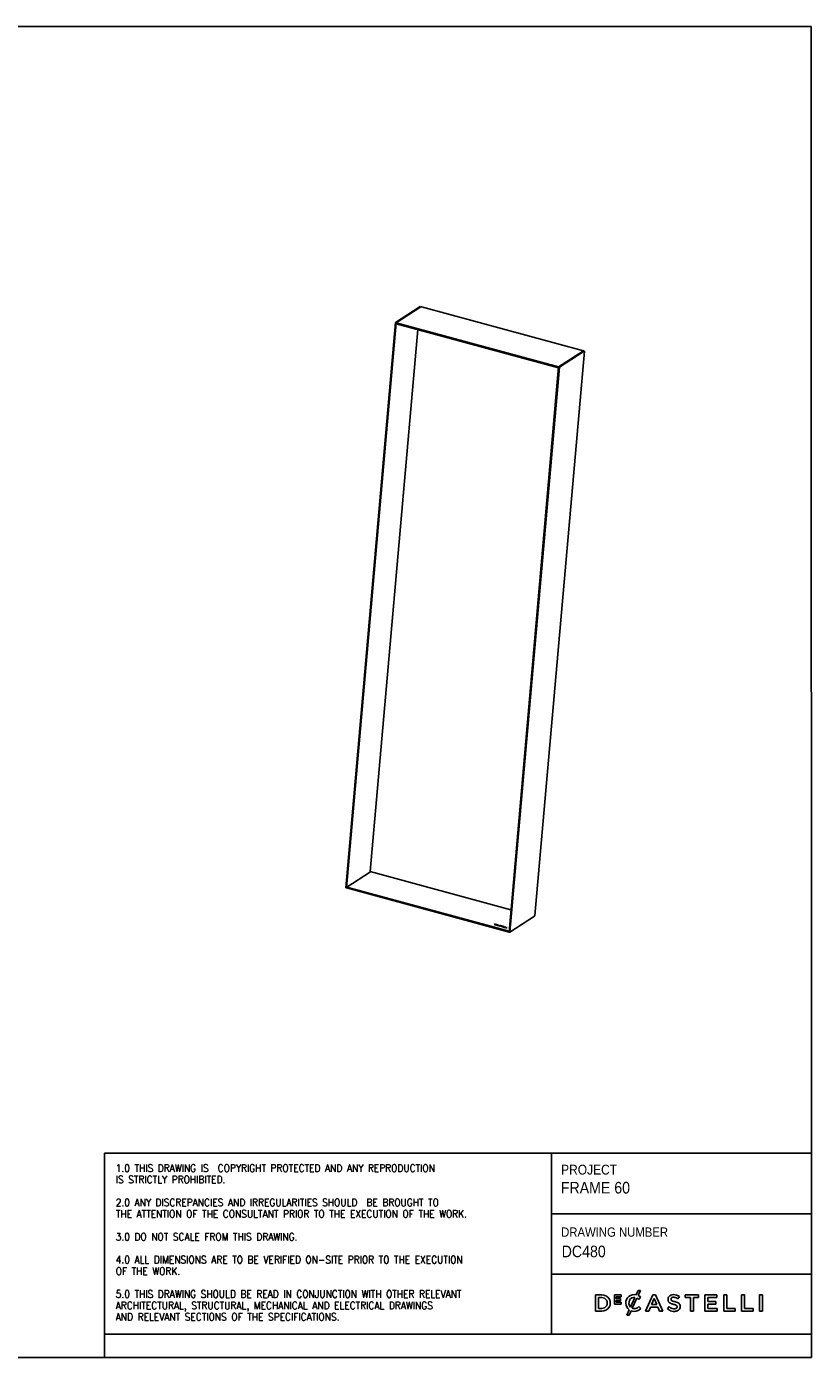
# Model space of a CAD drawing. Header units: millimetres. Extents: x 317 to 6467, y 246 to 4551.
# Tile 2 of 2: x 3929 to 6467, y 246 to 4551. Entities that reach past the tile are written whole.
import ezdxf

# ---------------------------------------------------------------- set-up
doc = ezdxf.new("R2010")
doc.units = ezdxf.units.MM
doc.header["$LTSCALE"] = 15
doc.linetypes.add('SLD-Solido', pattern=[0])
for name, color, linetype in [('NOTE', 3, 'SLD-Solido'), ('QUOTE', 1, 'SLD-Solido'), ('SCHIZZI', 9, 'Continuous')]:
    doc.layers.add(name, color=color, linetype=linetype)
doc.styles.add('SLDTEXTSTYLE0', font='GOTHIC.TTF', dxfattribs={"width": 0.913})
doc.styles.add('SLDTEXTSTYLE1', font='romans__.ttf', dxfattribs={"width": 0.893})

msp = doc.modelspace()

# ---------------------------------------------------------------- linework, layer by layer
for p, q in [((5121.7898112, 3593.4060038), (5201.7611225, 3645.5613314)), ((5124.4430656, 3592.6849062), (5204.4143769, 3644.8402337)), ((5204.4143769, 3644.8402337), (5201.7611225, 3645.5613314)), ((5730.1334094, 3502.5070981), (5206.2144013, 3644.8970582)), ((4961.3290197, 1765.3842455), (5121.7898112, 3593.4060038)), ((4963.9822741, 1764.6631478), (5124.4430656, 3592.6849062)), ((5121.7898112, 3593.4060038), (5124.4430656, 3592.6849062)), ((5124.1999432, 3589.9151762), (5124.4430656, 3592.6849062)), ((5649.5443075, 3447.1378348), (5124.1999432, 3589.9151762)), ((5649.7874299, 3449.9075647), (5124.4430656, 3592.6849062)), ((5194.2557949, 3570.8754968), (5040.3377513, 1817.3908613)), ((5572.7597333, 1675.8099528), (5732.9444839, 3500.6869629)), ((5649.7874299, 3449.9075647), (5729.7587412, 3502.0628923)), ((5652.4406842, 3449.186467), (5732.4119955, 3501.3417946)), ((5732.4119955, 3501.3417946), (5729.7587412, 3502.0628923)), ((5649.7874299, 3449.9075647), (5489.3266383, 1621.8858063)), ((5652.4406842, 3449.186467), (5491.9798927, 1621.1647087)), ((5649.5443075, 3447.1378348), (5649.7874299, 3449.9075647)), ((5652.4406842, 3449.186467), (5649.7874299, 3449.9075647)), ((5040.68341, 1817.2969187), (4964.2253965, 1767.4328777)), ((5040.3377513, 1817.3908613), (5495.6262639, 1693.6531992)), ((4961.3290197, 1765.3842455), (4963.9822741, 1764.6631478)), ((4964.2253965, 1767.4328777), (4963.9822741, 1764.6631478)), ((4964.2253965, 1767.4328777), (5489.5697607, 1624.6555363)), ((4963.9822741, 1764.6631478), (5489.3266383, 1621.8858063)), ((5443.3715841, 1647.5707478), (5441.3515111, 1646.2533057)), ((5441.3515111, 1646.2533057), (5442.8057043, 1645.8580871)), ((5443.3472718, 1647.2937748), (5441.6341194, 1646.1764988)), ((5442.3820886, 1646.0038599), (5442.4064009, 1646.2808329)), ((5442.3820886, 1646.0038599), (5443.1214779, 1645.8029098)), ((5443.7463022, 1647.1546837), (5442.4064009, 1646.2808329)), ((5442.4064009, 1646.2808329), (5443.1457902, 1646.0798828)), ((5443.3472718, 1647.2937748), (5443.3715841, 1647.5707478)), ((5444.8014651, 1646.8985562), (5443.3472718, 1647.2937748)), ((5444.8257774, 1647.1755292), (5443.3715841, 1647.5707478)), ((5444.4856915, 1646.9537336), (5443.7463022, 1647.1546837)), ((5445.1020656, 1645.8783063), (5445.1078297, 1645.8820655)), ((5445.1263778, 1646.1552793), (5445.132142, 1646.1590385)), ((5445.2851973, 1646.0840326), (5445.3155876, 1646.4302488)), ((5445.8805649, 1645.9556332), (5445.8862697, 1645.9593537)), ((5447.8251728, 1646.347455), (5446.7044881, 1645.6165719)), ((5446.7044881, 1645.6165719), (5448.3466733, 1645.1702612)), ((5447.8008605, 1646.070482), (5446.9870964, 1645.539765)), ((5447.3780847, 1645.4335028), (5447.3954637, 1645.6314903)), ((5447.3954637, 1645.6314903), (5447.6307844, 1645.7849607)), ((5448.5660682, 1645.3133451), (5447.3954637, 1645.6314903)), ((5447.6307844, 1645.7849607), (5448.6474732, 1645.5086464)), ((5447.8008605, 1646.070482), (5447.8251728, 1646.347455)), ((5447.989833, 1646.0191234), (5447.8008605, 1646.070482)), ((5449.4520351, 1645.9053087), (5447.8251728, 1646.347455)), ((5447.8328549, 1645.7300422), (5447.8502387, 1645.9280834)), ((5447.8502387, 1645.9280834), (5448.0775964, 1646.0763605)), ((5448.8669275, 1645.6517691), (5447.8502387, 1645.9280834)), ((5448.0775964, 1646.0763605), (5449.2328779, 1645.7623798)), ((5449.5168475, 1644.1745903), (5448.2706177, 1643.899611)), ((5448.2706177, 1643.899611), (5448.8110374, 1643.7527365)), ((5448.3466733, 1645.1702612), (5448.5660682, 1645.3133451)), ((5448.6474732, 1645.5086464), (5448.8669275, 1645.6517691)), ((5448.8110374, 1643.7527365), (5449.8330108, 1643.9780294)), ((5449.2328779, 1645.7623798), (5449.4520351, 1645.9053087)), ((5449.5262802, 1644.6758996), (5449.3151383, 1644.4740235)), ((5449.4930145, 1643.9030776), (5449.5168475, 1644.1745903)), ((5449.5320444, 1644.6796588), (5449.5262802, 1644.6758996)), ((5449.5563566, 1644.9566318), (5449.5505925, 1644.9528725)), ((5450.115007, 1644.5332147), (5450.0846167, 1644.1869985)), ((5450.0940763, 1644.2214107), (5450.1465944, 1644.0416586)), ((5450.1465944, 1644.0416586), (5450.1709067, 1644.3186316)), ((5450.1465944, 1644.0416586), (5450.4376086, 1644.1058175)), ((5450.1709067, 1644.3186316), (5452.4312819, 1644.8169683)), ((5450.3096839, 1644.7571645), (5450.3039792, 1644.753444)), ((5450.4138229, 1643.8348428), (5450.4381351, 1644.1118158)), ((5450.4381351, 1644.1118158), (5452.8196666, 1644.6372913)), ((5452.1785764, 1643.5502447), (5451.8819833, 1643.5477145)), ((5452.1986019, 1643.5507319), (5452.1785764, 1643.5502447)), ((5452.1986019, 1643.5507319), (5452.2229142, 1643.8277049)), ((5452.2229142, 1643.8277049), (5452.2028887, 1643.8272177)), ((5452.4411892, 1643.544588), (5452.2229142, 1643.8277049)), ((5452.4075278, 1644.5463545), (5452.4312819, 1644.8169683)), ((5452.4209674, 1643.5435501), (5452.4411892, 1643.544588)), ((5453.0225879, 1644.6758711), (5453.0469001, 1644.9528441)), ((5453.4408035, 1644.76817), (5453.0225879, 1644.6758711)), ((5454.0484024, 1645.1738726), (5453.0469001, 1644.9528441)), ((5453.074723, 1644.421375), (5453.0820596, 1644.4128473)), ((5453.0820596, 1644.4128473), (5453.816883, 1644.4673502)), ((5457.00343, 1643.8791364), (5453.2589263, 1643.0171254)), ((5453.2589263, 1643.0171254), (5453.9936273, 1642.8174494)), ((5453.4170358, 1644.4974014), (5453.4413481, 1644.7743744)), ((5453.4970544, 1644.443628), (5453.4170358, 1644.4974014)), ((5453.4413481, 1644.7743744), (5454.5872212, 1645.0274332)), ((5456.9791177, 1643.6021634), (5453.7995318, 1642.8702004)), ((5453.816883, 1644.4673502), (5453.8101505, 1644.4751097)), ((5453.9936273, 1642.8174494), (5454.8723314, 1643.0247429)), ((5454.0246424, 1644.9031912), (5454.0484024, 1645.1738726)), ((5454.5872212, 1645.0274332), (5454.0484024, 1645.1738726)), ((5454.8723314, 1643.0247429), (5456.6667169, 1642.5370674)), ((5455.4437017, 1642.8923033), (5455.4680139, 1643.1692763)), ((5455.4437017, 1642.8923033), (5456.7103604, 1642.5480526)), ((5456.863096, 1643.4965359), (5455.4680139, 1643.1692763)), ((5455.4680139, 1643.1692763), (5456.7346726, 1642.8250256)), ((5456.6667169, 1642.5370674), (5456.5741714, 1642.1161128)), ((5456.5741714, 1642.1161128), (5457.3310563, 1641.9104077)), ((5456.6424047, 1642.2600944), (5456.6086884, 1642.1067318)), ((5456.6424047, 1642.2600944), (5456.6667169, 1642.5370674)), ((5456.7103604, 1642.5480526), (5456.8387837, 1643.2195629)), ((5456.7103604, 1642.5480526), (5456.7346726, 1642.8250256)), ((5456.7346726, 1642.8250256), (5456.863096, 1643.4965359)), ((5456.8387837, 1643.2195629), (5456.863096, 1643.4965359)), ((5456.9791177, 1643.6021634), (5457.00343, 1643.8791364)), ((5457.6062784, 1643.4317145), (5456.9791177, 1643.6021634)), ((5457.6553413, 1643.7019608), (5457.00343, 1643.8791364)), ((5457.3310563, 1641.9104077), (5457.6541925, 1643.6965629)), ((5457.6541925, 1643.6965629), (5457.6553413, 1643.7019608)), ((5459.4388953, 1641.8613948), (5458.7408781, 1641.804905)), ((5458.7408781, 1641.804905), (5458.7482877, 1641.7967418)), ((5459.4145831, 1641.5844218), (5459.0597565, 1641.5557061)), ((5459.4145831, 1641.5844218), (5459.4388953, 1641.8613948)), ((5459.4231451, 1641.576165), (5459.4145831, 1641.5844218)), ((5459.4231451, 1641.576165), (5459.4474574, 1641.853138)), ((5459.4474574, 1641.853138), (5459.4388953, 1641.8613948)), ((5460.0362056, 1642.2392789), (5460.0305009, 1642.2355584)), ((5460.0605178, 1642.5162519), (5460.0548131, 1642.5125314)), ((5460.7467423, 1642.3024252), (5460.716352, 1641.9562089)), ((5460.8016288, 1642.3387177), (5460.8071553, 1642.3423219)), ((5461.278088, 1641.0624777), (5461.2723239, 1641.0587185)), ((5461.3024003, 1641.3394507), (5461.2966361, 1641.3356915)), ((5461.3333807, 1641.0978647), (5461.363771, 1641.444081)), ((5462.0452706, 1641.1639091), (5462.0509753, 1641.1676296)), ((5462.4711618, 1641.9119329), (5462.4807621, 1641.9036136)), ((5462.4807621, 1641.9036136), (5463.147282, 1641.9827744)), ((5463.147282, 1641.9827744), (5463.1388757, 1641.9906045)), ((5465.5885517, 1641.2133221), (5463.914091, 1640.1212799)), ((5463.914091, 1640.1212799), (5464.6342695, 1639.9255509)), ((5465.5642395, 1640.9363491), (5464.1966994, 1640.044473)), ((5464.7133598, 1641.7705104), (5464.3677475, 1641.5451106)), ((5464.3677475, 1641.5451106), (5465.5885517, 1641.2133221)), ((5464.6342695, 1639.9255509), (5466.3087302, 1641.0175931)), ((5464.6890476, 1641.4935374), (5464.6503559, 1641.4683037)), ((5464.6890476, 1641.4935374), (5464.7133598, 1641.7705104)), ((5467.5682261, 1640.7110384), (5464.6890476, 1641.4935374)), ((5467.8751467, 1640.9112045), (5464.7133598, 1641.7705104)), ((5465.5642395, 1640.9363491), (5465.5885517, 1641.2133221)), ((5466.3087302, 1641.0175931), (5467.5295344, 1640.6858046)), ((5469.3758301, 1640.5035156), (5467.3555789, 1639.1859573)), ((5467.3555789, 1639.1859573), (5470.2756291, 1638.3923502)), ((5467.5295344, 1640.6858046), (5467.8751467, 1640.9112045)), ((5469.3515179, 1640.2265426), (5467.6381872, 1639.1091504)), ((5468.380964, 1638.9325969), (5468.4052763, 1639.2095699)), ((5470.3030302, 1638.4102205), (5468.380964, 1638.9325969)), ((5468.4052763, 1639.2095699), (5468.9225656, 1639.5469333)), ((5470.6099508, 1638.6103866), (5468.4052763, 1639.2095699)), ((5468.9225656, 1639.5469333), (5470.8521133, 1639.0225236)), ((5469.2325751, 1639.4879967), (5469.2568873, 1639.7649697)), ((5470.8795143, 1639.0403939), (5469.2325751, 1639.4879967)), ((5469.2568873, 1639.7649697), (5469.7567059, 1640.0909392)), ((5471.186435, 1639.24056), (5469.2568873, 1639.7649697)), ((5469.3515179, 1640.2265426), (5469.3758301, 1640.5035156)), ((5471.961287, 1639.5172633), (5469.3515179, 1640.2265426)), ((5472.2682076, 1639.7174294), (5469.3758301, 1640.5035156)), ((5469.7567059, 1640.0909392), (5471.9337077, 1639.4992767)), ((5470.2756291, 1638.3923502), (5470.6099508, 1638.6103866)), ((5470.8521133, 1639.0225236), (5471.186435, 1639.24056)), ((5473.8842571, 1639.2780571), (5471.8641841, 1637.960615)), ((5471.8641841, 1637.960615), (5474.6024173, 1637.2164219)), ((5471.9337077, 1639.4992767), (5472.2682076, 1639.7174294)), ((5473.8599448, 1639.0010841), (5472.1467924, 1637.8838081)), ((5472.8951047, 1637.711076), (5472.9194169, 1637.988049)), ((5474.6355825, 1637.2380514), (5472.8951047, 1637.711076)), ((5472.9194169, 1637.988049), (5474.5994041, 1639.0836954)), ((5474.9425031, 1637.4382175), (5472.9194169, 1637.988049)), ((5473.8599448, 1639.0010841), (5473.8842571, 1639.2780571)), ((5474.2924835, 1638.8835293), (5473.8599448, 1639.0010841)), ((5474.5994041, 1639.0836954), (5473.8842571, 1639.2780571)), ((5474.6024173, 1637.2164219), (5474.9425031, 1637.4382175)), ((5478.1124753, 1638.128918), (5476.0924022, 1636.8114759)), ((5476.0924022, 1636.8114759), (5478.8306355, 1636.0672828)), ((5478.088163, 1637.851945), (5476.3750106, 1636.734669)), ((5477.1228655, 1636.5620612), (5477.1471777, 1636.8390342)), ((5478.8638007, 1636.0889123), (5477.1228655, 1636.5620612)), ((5477.1471777, 1636.8390342), (5478.8271649, 1637.9346806)), ((5479.1707213, 1636.2890784), (5477.1471777, 1636.8390342)), ((5478.088163, 1637.851945), (5478.1124753, 1638.128918)), ((5478.5202443, 1637.7345145), (5478.088163, 1637.851945)), ((5478.8271649, 1637.9346806), (5478.1124753, 1638.128918)), ((5478.8306355, 1636.0672828), (5479.1707213, 1636.2890784)), ((5482.3790647, 1636.9695151), (5480.3588134, 1635.6519567)), ((5482.3547525, 1636.6925421), (5480.6414218, 1635.5751498)), ((5481.0735031, 1635.4577194), (5483.0937543, 1636.7752777)), ((5482.3547525, 1636.6925421), (5482.3790647, 1636.9695151)), ((5482.7868337, 1636.5751117), (5482.3547525, 1636.6925421)), ((5483.0937543, 1636.7752777), (5482.3790647, 1636.9695151)), ((5491.9798927, 1621.1647087), (5571.951204, 1673.3200362)), ((5480.3588134, 1635.6519567), (5481.0735031, 1635.4577194)), ((5489.5697607, 1624.6555363), (5489.3266383, 1621.8858063)), ((5491.9798927, 1621.1647087), (5489.3266383, 1621.8858063))]:
    msp.add_line(p, q)
for points, knots in [([(5204.4143769, 3644.8402337), (5205.0104413, 3645.0061154), (5205.6508654, 3645.1843423), (5206.1682408, 3644.8877201), (5206.2040775, 3644.8671742)], [0, 0, 0, 0, 0.9307337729, 1, 1, 1, 1]), ([(5730.2152772, 3501.9388156), (5730.2239853, 3501.9845818), (5730.3125151, 3502.4498597), (5730.1338944, 3502.6584516), (5729.8837923, 3502.261412), (5729.7587412, 3502.0628923)], [0, 0, 0, 0, 0.0517255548, 0.5258627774, 1, 1, 1, 1]), ([(5732.4119955, 3501.3417946), (5732.7217416, 3501.1317842), (5733.0734269, 3500.8933387), (5732.9101904, 3500.7105673), (5732.8907241, 3500.6887714)], [0, 0, 0, 0, 0.880747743, 1, 1, 1, 1]), ([(5442.8057043, 1645.8580871), (5443.1370756, 1645.7836159), (5443.7707824, 1645.641199), (5444.7195579, 1645.6259351), (5445.4533282, 1645.7378949), (5445.7354122, 1645.8816571), (5445.8805649, 1645.9556332)], [0, 0, 0, 0, 0.2961766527, 0.5664015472, 0.7768821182, 1, 1, 1, 1]), ([(5443.1214779, 1645.8029098), (5443.3348268, 1645.7547911), (5443.7420143, 1645.6629542), (5444.3542662, 1645.6560076), (5444.8241173, 1645.73382), (5445.0070481, 1645.8289132), (5445.1020656, 1645.8783063)], [0, 0, 0, 0, 0.2938710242, 0.5608682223, 0.7719072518, 1, 1, 1, 1]), ([(5443.1457902, 1646.0798828), (5443.359139, 1646.0317641), (5443.7663265, 1645.9399272), (5444.3785784, 1645.9329806), (5444.8484295, 1646.010793), (5445.0313603, 1646.1058862), (5445.1263778, 1646.1552793)], [0, 0, 0, 0, 0.2938710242, 0.5608682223, 0.7719072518, 1, 1, 1, 1]), ([(5445.132142, 1646.1590385), (5445.2140859, 1646.232338), (5445.3717075, 1646.3733317), (5445.2499678, 1646.6125942), (5444.935493, 1646.8129972), (5444.6399989, 1646.905453), (5444.4856915, 1646.9537336)], [0, 0, 0, 0, 0.2871228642, 0.5522892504, 0.7662049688, 1, 1, 1, 1]), ([(5446.0393796, 1646.1667932), (5446.013626, 1646.2413151), (5445.9533159, 1646.4158315), (5445.4900449, 1646.6804191), (5445.0373969, 1646.8238147), (5444.8014651, 1646.8985562)], [0, 0, 0, 0, 0.2629781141, 0.6158452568, 1, 1, 1, 1]), ([(5445.8862697, 1645.9593537), (5446.00438, 1646.0696391), (5446.2348375, 1646.2848286), (5446.0177612, 1646.6496845), (5445.5239034, 1646.9570473), (5445.06498, 1647.1006696), (5444.8257774, 1647.1755292)], [0, 0, 0, 0, 0.2795319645, 0.5454242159, 0.7630634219, 1, 1, 1, 1]), ([(5445.1078297, 1645.8820655), (5445.216112, 1645.9537156), (5445.3278652, 1646.0276623), (5445.2848193, 1646.1159391), (5445.2834823, 1646.118681)], [0, 0, 0, 0, 0.9689405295, 1, 1, 1, 1]), ([(5449.5505925, 1644.9528725), (5449.467303, 1644.8857287), (5449.3052523, 1644.7550914), (5449.2365249, 1644.4850848), (5449.4114063, 1644.2913804), (5449.5168475, 1644.1745903)], [0, 0, 0, 0, 0.2957242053, 0.5753710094, 1, 1, 1, 1]), ([(5453.0225879, 1644.6758711), (5452.9469183, 1644.7027479), (5452.8353893, 1644.7423615), (5452.6983186, 1644.7831982), (5452.6336022, 1644.801601), (5452.6041297, 1644.8097661), (5452.5909659, 1644.8133745), (5452.585135, 1644.8149652), (5452.5825618, 1644.8156657), (5452.5814281, 1644.815974), (5452.580929, 1644.8161097), (5452.5806889, 1644.816175), (5452.3106327, 1644.889574), (5451.7278073, 1645.0014161), (5450.8361643, 1645.0318603), (5450.0327739, 1644.9286636), (5449.7023235, 1644.7643359), (5449.5320444, 1644.6796588)], [0, 0, 0, 0, 0.069264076, 0.1020879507, 0.1170424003, 0.1237264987, 0.126688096, 0.1279952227, 0.1285711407, 0.1288246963, 0.1289362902, 0.1289853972, 0.1290239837, 0.3530678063, 0.5641120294, 0.7753895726, 1, 1, 1, 1]), ([(5453.0469001, 1644.9528441), (5452.9712306, 1644.9797209), (5452.8597016, 1645.0193345), (5452.7226308, 1645.0601712), (5452.6579144, 1645.078574), (5452.6284419, 1645.0867391), (5452.6152782, 1645.0903475), (5452.6094472, 1645.0919382), (5452.606874, 1645.0926387), (5452.6057404, 1645.092947), (5452.6052413, 1645.0930827), (5452.6050012, 1645.093148), (5452.334945, 1645.166547), (5451.7521196, 1645.2783891), (5450.8604766, 1645.3088333), (5450.0570862, 1645.2056366), (5449.7266357, 1645.0413089), (5449.5563566, 1644.9566318)], [0, 0, 0, 0, 0.069264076, 0.1020879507, 0.1170424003, 0.1237264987, 0.126688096, 0.1279952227, 0.1285711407, 0.1288246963, 0.1289362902, 0.1289853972, 0.1290239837, 0.3530678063, 0.5641120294, 0.7753895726, 1, 1, 1, 1]), ([(5449.8330108, 1643.9780294), (5449.9033979, 1643.9454846), (5450.0462407, 1643.8794384), (5450.340534, 1643.776754), (5450.8210033, 1643.6466147), (5451.5616331, 1643.5203659), (5452.1285685, 1643.5356614), (5452.4209674, 1643.5435501)], [0, 0, 0, 0, 0.10701728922, 0.21717985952, 0.38444670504, 0.68252629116, 1, 1, 1, 1]), ([(5450.3039792, 1644.753444), (5450.2147188, 1644.6763415), (5450.0604498, 1644.543085), (5450.1381598, 1644.3851747), (5450.1709067, 1644.3186316)], [0, 0, 0, 0, 0.5786018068, 1, 1, 1, 1]), ([(5452.4312819, 1644.8169683), (5452.3997789, 1644.8274999), (5452.3542895, 1644.8427074), (5452.3002325, 1644.8587606), (5452.2758915, 1644.8656641), (5452.265029, 1644.8686723), (5452.2602172, 1644.8699911), (5452.2580935, 1644.8705704), (5452.2571578, 1644.8708251), (5452.2567458, 1644.8709372), (5452.2565645, 1644.8709865), (5452.2564772, 1644.8710102), (5452.0875197, 1644.916931), (5451.7166002, 1644.9859687), (5451.1486283, 1644.9976009), (5450.6364179, 1644.9228428), (5450.4213976, 1644.8138116), (5450.3096839, 1644.7571645)], [0, 0, 0, 0, 0.0458800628, 0.0662497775, 0.0752889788, 0.0792849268, 0.0810471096, 0.0818232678, 0.0821649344, 0.0823152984, 0.0823814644, 0.0824105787, 0.0824334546, 0.3112585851, 0.5307913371, 0.7562229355, 1, 1, 1, 1]), ([(5451.0288066, 1643.6310675), (5450.940261, 1643.6512141), (5450.7069156, 1643.7043067), (5450.5260543, 1643.7848578), (5450.4138229, 1643.8348428)], [0, 0, 0, 0, 0.37946154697, 1, 1, 1, 1]), ([(5452.2028887, 1643.8272177), (5452.0735217, 1643.824358), (5451.8246346, 1643.8188563), (5451.4382863, 1643.8395887), (5451.0922663, 1643.8946924), (5450.7380709, 1643.9804569), (5450.5509735, 1644.0623975), (5450.4381351, 1644.1118158)], [0, 0, 0, 0, 0.2086834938, 0.4014827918, 0.598412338, 0.7578028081, 1, 1, 1, 1]), ([(5452.8196666, 1644.6372913), (5452.8735322, 1644.599704), (5452.9742448, 1644.5294268), (5453.0428233, 1644.4556792), (5453.074723, 1644.421375)], [0, 0, 0, 0, 0.5348435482, 1, 1, 1, 1]), ([(5453.8101505, 1644.4751097), (5453.7603041, 1644.5303277), (5453.6670003, 1644.6336863), (5453.5130516, 1644.7296692), (5453.4413481, 1644.7743744)], [0, 0, 0, 0, 0.5342377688, 1, 1, 1, 1]), ([(5458.7482877, 1641.7967418), (5458.8551597, 1641.7021899), (5459.0668869, 1641.5148703), (5459.6286905, 1641.2616339), (5460.3429571, 1641.0518853), (5461.1185851, 1640.9537784), (5461.7398621, 1641.0124497), (5461.9414267, 1641.1124105), (5462.0452706, 1641.1639091)], [0, 0, 0, 0, 0.1759074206, 0.3484953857, 0.5452360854, 0.7483254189, 0.8703401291, 1, 1, 1, 1]), ([(5460.4671859, 1641.0598029), (5460.433786, 1641.0667582), (5460.287698, 1641.09718), (5460.0122638, 1641.1918188), (5459.6622681, 1641.3560728), (5459.5060465, 1641.4998614), (5459.4231451, 1641.576165)], [0, 0, 0, 0, 0.0661553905, 0.2893573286, 0.6228868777, 1, 1, 1, 1]), ([(5461.2966361, 1641.3356915), (5461.2529236, 1641.3154984), (5461.1653061, 1641.2750233), (5460.9286674, 1641.2642572), (5460.6622902, 1641.2930139), (5460.3729172, 1641.35911), (5460.034567, 1641.4668955), (5459.6872511, 1641.633679), (5459.5305913, 1641.7770539), (5459.4474574, 1641.853138)], [0, 0, 0, 0, 0.0886000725, 0.1775904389, 0.2803752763, 0.4039243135, 0.5463947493, 0.7592876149, 1, 1, 1, 1]), ([(5460.0548131, 1642.5125314), (5459.9991826, 1642.4698212), (5459.8958994, 1642.3905258), (5459.8920543, 1642.2478699), (5460.1141916, 1642.0218239), (5460.4739866, 1641.8749115), (5460.7445347, 1641.7644407)], [0, 0, 0, 0, 0.187253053, 0.3476526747, 0.5094670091, 1, 1, 1, 1]), ([(5461.0735985, 1642.3997741), (5460.9933651, 1642.4066664), (5460.7426139, 1642.4282067), (5460.3342664, 1642.3809553), (5460.1368474, 1642.2871167), (5460.0362056, 1642.2392789)], [0, 0, 0, 0, 0.1874266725, 0.5857598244, 1, 1, 1, 1]), ([(5463.1388757, 1641.9906045), (5463.0516924, 1642.0614814), (5462.8793386, 1642.2015988), (5462.4759611, 1642.3885522), (5461.9859444, 1642.5480872), (5461.4311723, 1642.6664152), (5460.8642241, 1642.7064511), (5460.3584913, 1642.6604613), (5460.1611302, 1642.564945), (5460.0605178, 1642.5162519)], [0, 0, 0, 0, 0.1460703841, 0.2887681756, 0.4377556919, 0.5951452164, 0.7341477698, 0.8644717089, 1, 1, 1, 1]), ([(5461.3701835, 1641.6191161), (5461.2329951, 1641.6762522), (5461.0091301, 1641.7694872), (5460.752173, 1641.8969672), (5460.7298575, 1641.9669464), (5460.722243, 1641.9908245)], [0, 0, 0, 0, 0.5104514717, 0.8329579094, 1, 1, 1, 1]), ([(5461.3944958, 1641.8960891), (5461.2549974, 1641.953477), (5461.027363, 1642.0471228), (5460.7854594, 1642.174032), (5460.7230285, 1642.2749974), (5460.7754205, 1642.3174709), (5460.8016288, 1642.3387177)], [0, 0, 0, 0, 0.4294113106, 0.7007160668, 0.8502874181, 1, 1, 1, 1]), ([(5460.7445347, 1641.7644407), (5460.8847794, 1641.707098), (5461.1088976, 1641.6154613), (5461.3357957, 1641.4889446), (5461.375887, 1641.3957622), (5461.3266586, 1641.3580394), (5461.3024003, 1641.3394507)], [0, 0, 0, 0, 0.4490962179, 0.7176787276, 0.8608800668, 1, 1, 1, 1]), ([(5460.8071553, 1642.3423219), (5460.8479883, 1642.3611043), (5460.9299081, 1642.3987858), (5461.1487639, 1642.4096543), (5461.3944106, 1642.3846447), (5461.7414599, 1642.3067832), (5462.1554916, 1642.150647), (5462.3612135, 1641.9950773), (5462.4711618, 1641.9119329)], [0, 0, 0, 0, 0.0943892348, 0.1893649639, 0.2976914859, 0.4258978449, 0.6931705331, 1, 1, 1, 1]), ([(5461.2723239, 1641.0587185), (5461.2304281, 1641.0369469), (5461.1682678, 1641.0046446), (5461.0599909, 1641.0012075), (5461.0246921, 1641.000087)], [0, 0, 0, 0, 0.67399509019, 1, 1, 1, 1]), ([(5461.3299581, 1641.1326598), (5461.3316313, 1641.1286265), (5461.3426638, 1641.1020325), (5461.3077266, 1641.0806324), (5461.278088, 1641.0624777)], [0, 0, 0, 0, 0.1516608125, 1, 1, 1, 1]), ([(5462.0620598, 1641.255589), (5461.9796015, 1641.3134245), (5461.7923352, 1641.4447715), (5461.5216686, 1641.5565542), (5461.3701835, 1641.6191161)], [0, 0, 0, 0, 0.4403260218, 1, 1, 1, 1]), ([(5462.0509753, 1641.1676296), (5462.1168168, 1641.2234432), (5462.2467111, 1641.3335543), (5462.1144949, 1641.5344973), (5461.8085696, 1641.7203675), (5461.5430822, 1641.8330331), (5461.3944958, 1641.8960891)], [0, 0, 0, 0, 0.2440398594, 0.4814504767, 0.7097813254, 1, 1, 1, 1]), ([(5462.790238, 1641.9403692), (5462.6801426, 1641.9962212), (5462.4421612, 1642.1169504), (5462.0224297, 1642.2570552), (5461.7046159, 1642.3158126), (5461.5737973, 1642.3399984)], [0, 0, 0, 0, 0.3362224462, 0.7267758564, 1, 1, 1, 1]), ([(5572.7059734, 1675.8117613), (5572.7144669, 1675.7085511), (5572.7856898, 1674.8430731), (5572.3419908, 1674.0332692), (5571.951204, 1673.3200362)], [0, 0, 0, 0, 0.11925225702, 1, 1, 1, 1])]:
    msp.add_open_spline(points, degree=3, knots=knots)
at = {"layer": 'QUOTE', "color": 7, "true_color": 0xffffff}
msp.add_line((317.4501187, 4551.0233839), (6467.1556982, 4551.0233839), dxfattribs=at)
at = {"layer": 'SCHIZZI', "color": 7, "true_color": 0xffffff}
for p, q in [((6467.4501187, 246.0233839), (6467.1556982, 4551.0233839)), ((4180.7908706, 906.3904293), (4180.7908706, 321.0248552)), ((4180.7908706, 906.3904293), (6467.4039552, 906.3904293)), ((5627.0646838, 906.3904293), (5627.0646838, 321.0248552)), ((5627.0646838, 710.1821895), (6467.4111362, 710.1821895)), ((5627.0646838, 515.7066936), (6467.4316749, 515.7066936)), ((5788.999192, 448.3428163), (5769.2315428, 448.3428163)), ((5769.2315428, 448.3428163), (5769.2315428, 395.5016221)), ((5778.9482665, 404.3976083), (5778.9482665, 439.4468301)), ((5778.9482665, 439.4468301), (5788.999192, 439.4468301)), ((5852.0762886, 447.977526), (5829.9614545, 447.977526)), ((5829.9614545, 447.977526), (5829.9614545, 418.6625856)), ((5836.3719118, 436.2975609), (5836.3719118, 442.2447989)), ((5836.3719118, 442.2447989), (5852.0762886, 442.2447989)), ((5850.192323, 436.2975609), (5836.3719118, 436.2975609)), ((5836.3719118, 430.5570617), (5850.192323, 430.5570617)), ((5836.3719118, 424.4015304), (5836.3719118, 430.5570617)), ((5850.192323, 430.5570617), (5850.192323, 436.2975609)), ((5852.0762886, 442.2447989), (5852.0762886, 447.977526)), ((5896.6743561, 440.0888085), (5882.3158114, 408.5892657)), ((5887.924486, 404.7893239), (5903.0443983, 437.990332)), ((5906.9397925, 462.3826923), (5900.5821858, 448.4192738)), ((5914.2642529, 462.3826923), (5906.9397925, 462.3826923)), ((5906.9926431, 446.4016275), (5914.2642529, 462.3826923)), ((5908.8641733, 433.6550348), (5915.1129701, 440.8520322)), ((5915.1129701, 440.8520322), (5914.934211, 441.0199104)), ((5954.3420464, 448.7174333), (5931.0955894, 395.5016221)), ((5950.0533821, 416.8065997), (5958.624493, 436.8058585)), ((5963.2038352, 448.7174333), (5954.3420464, 448.7174333)), ((5958.624493, 436.8058585), (5967.2717709, 416.8065997)), ((5963.27223, 448.5557729), (5963.2038352, 448.7174333)), ((5986.4502923, 395.5016221), (5963.27223, 448.5557729)), ((6035.6650496, 435.0888526), (6040.8956968, 442.4583914)), ((6102.3219503, 448.3428163), (6059.3420415, 448.3428163)), ((6059.3420415, 448.3428163), (6059.3420415, 439.3022684)), ((6059.3420415, 439.3022684), (6075.937105, 439.3022684)), ((6075.937105, 439.3022684), (6075.937105, 395.5016221)), ((6085.7268868, 395.5016221), (6085.7268868, 439.3022684)), ((6085.7268868, 439.3022684), (6102.3219503, 439.3022684)), ((6102.3219503, 439.3022684), (6102.3219503, 448.3428163)), ((6162.0368211, 448.3474796), (6122.7191425, 448.3474796)), ((6122.7191425, 448.3474796), (6122.7191425, 395.5016221)), ((6132.4436383, 426.5233234), (6132.4436383, 439.5976096)), ((6132.4436383, 439.5976096), (6162.0368211, 439.5976096)), ((6162.0368211, 439.5976096), (6162.0368211, 448.3474796)), ((6193.7284805, 448.3428163), (6184.0070935, 448.3428163)), ((6184.0070935, 448.3428163), (6184.0070935, 395.5016221)), ((6193.7284805, 404.3976083), (6193.7284805, 448.3428163)), ((6251.1987586, 448.3428163), (6241.4835893, 448.3428163)), ((6241.4835893, 448.3428163), (6241.4835893, 395.5016221)), ((6251.1987586, 404.3976083), (6251.1987586, 448.3428163)), ((6299.4792638, 448.3474796), (6299.4792638, 395.5016221)), ((6309.1944331, 448.3474796), (6299.4792638, 448.3474796)), ((6309.1944331, 395.5016221), (6309.1944331, 448.3474796)), ((5769.2315428, 395.5016221), (5788.999192, 395.5016221)), ((5788.999192, 404.3976083), (5778.9482665, 404.3976083)), ((5829.9614545, 418.6625856), (5852.2845819, 418.6625856)), ((5852.2845819, 424.4015304), (5836.3719118, 424.4015304)), ((5852.2845819, 418.6625856), (5852.2845819, 424.4015304)), ((5867.0345405, 421.6691381), (5867.0345405, 421.7714398)), ((5878.1611295, 399.4778466), (5870.2490957, 382.1040151)), ((5877.5953181, 382.1040151), (5884.0866056, 396.345676)), ((5915.4891415, 404.1426822), (5909.2294636, 410.478527)), ((5915.3103824, 403.9577054), (5915.4891415, 404.1426822)), ((5931.0955894, 395.5016221), (5941.0827834, 395.5016221)), ((5941.0827834, 395.5016221), (5946.46421, 408.1313421)), ((5946.46421, 408.1313421), (5970.8562798, 408.1313421)), ((5967.2717709, 416.8065997), (5950.0533821, 416.8065997)), ((5970.8562798, 408.1313421), (5976.1615394, 395.5016221)), ((5976.1615394, 395.5016221), (5986.4502923, 395.5016221)), ((6007.5339828, 410.2138983), (6001.667575, 403.2438472)), ((6075.937105, 395.5016221), (6085.7268868, 395.5016221)), ((6122.7191425, 395.5016221), (6162.4129925, 395.5016221)), ((6158.6730409, 426.5233234), (6132.4436383, 426.5233234)), ((6132.4436383, 417.7781166), (6158.6730409, 417.7781166)), ((6132.4436383, 404.2468289), (6132.4436383, 417.7781166)), ((6162.4129925, 404.2468289), (6132.4436383, 404.2468289)), ((6158.6730409, 417.7781166), (6158.6730409, 426.5233234)), ((6162.4129925, 395.5016221), (6162.4129925, 404.2468289)), ((6184.0070935, 395.5016221), (6221.2294044, 395.5016221)), ((6221.2294044, 404.3976083), (6193.7284805, 404.3976083)), ((6221.2294044, 395.5016221), (6221.2294044, 404.3976083)), ((6241.4835893, 395.5016221), (6278.7059003, 395.5016221)), ((6278.7059003, 404.3976083), (6251.1987586, 404.3976083)), ((6278.7059003, 395.5016221), (6278.7059003, 404.3976083)), ((6299.4792638, 395.5016221), (6309.1944331, 395.5016221)), ((5870.2490957, 382.1040151), (5877.5953181, 382.1040151)), ((4180.7908706, 321.0248552), (4180.7908706, 246.0233839)), ((4180.7908706, 321.0248552), (6467.4398601, 321.0248552)), ((317.4501187, 246.0233839), (6467.4501187, 246.0233839))]:
    msp.add_line(p, q, dxfattribs=at)
for centre, radius, start, end in [((5790.429356, 421.9222192), 26.4592767, 266.9015664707, 93.0984335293), ((5789.376598, 421.9222192), 17.5286743, 268.7662820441, 91.2337179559), ((5894.1372753, 422.0906013), 27.1060117, 76.2452258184, 180.8909105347), ((5897.4464421, 422.0875262), 20.2765634, 153.58432339, 221.7366263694), ((5894.1006794, 423.7495184), 16.540744, 81.0486253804, 153.58432339), ((5889.6883034, 413.986958), 27.4690231, 45.7259784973, 60.9073114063), ((5895.2136393, 420.4505056), 28.499222, 45.7139355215, 65.5870873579), ((6020.6897184, 433.303231), 17.0344538, 162.4396577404, 192.3194103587), ((6018.3741431, 433.5506522), 14.7593913, 114.6344613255, 160.6430083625), ((6021.5355603, 426.6564767), 22.3438633, 89.5078777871, 114.6344613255), ((6019.1349097, 434.3710826), 5.867815, 146.8593494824, 193.3102867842), ((6018.1966551, 434.1491107), 4.9036609, 193.3102867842, 230.567347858), ((6020.1948388, 432.6240639), 7.7608535, 98.9809201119, 140.3235314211), ((6021.705114, 423.0679668), 17.4355589, 77.5447355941, 98.9809201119), ((6021.9467329, 417.3817015), 31.6185745, 72.4447071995, 90.3973227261), ((6019.3782169, 414.7902142), 26.0249043, 51.2578070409, 76.4729249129), ((6020.6627374, 416.1646446), 33.177308, 52.4218258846, 70.9643695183), ((5894.7274122, 421.6691381), 27.6928717, 180, 233.2578590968), ((5894.1452014, 422.9701086), 28.4611272, 249.3036512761, 318.5845792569), ((5894.4437726, 421.1580654), 17.6192167, 248.2837653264, 285.8765963), ((5892.5119395, 426.0033648), 22.8143858, 287.2143557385, 317.118478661), ((6023.3980709, 427.1085883), 32.2760022, 227.67997394, 255.7733359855), ((6015.14299, 431.7832732), 11.2951724, 190.789839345, 232.6676523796), ((6025.0706588, 428.3664009), 25.2398168, 225.988556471, 252.6823249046), ((6021.0083327, 439.4736253), 20.9669748, 232.6676523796, 251.2708282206), ((6030.6633461, 463.9194471), 47.2362296, 249.7006769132, 255.5146340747), ((6022.7422902, 440.3259374), 12.5684901, 232.4477772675, 252.5977425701), ((6023.7587181, 428.531068), 33.7434881, 255.7733359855, 272.4479355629), ((6023.8589987, 424.4804308), 21.1693274, 252.6823249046, 275.6739032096), ((6012.583145, 393.9347612), 25.0462022, 73.3232498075, 75.5146340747), ((6038.6994908, 484.191172), 59.2359114, 250.5586713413, 257.3124604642), ((6027.7341573, 447.6475067), 30.7684208, 254.9999909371, 258.2932850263), ((6012.6221338, 374.7173498), 43.7109792, 70.2712920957, 78.2932850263), ((6024.6294414, 417.0333677), 22.2223197, 271.4711145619, 299.9260447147), ((6017.589871, 387.9707671), 39.275107, 64.6325378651, 78.0989479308), ((6025.1472511, 413.2416653), 9.8597385, 274.6813008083, 307.5887827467), ((6022.2717203, 400.7918614), 15.9121066, 58.4343647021, 71.2841592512), ((6027.9488023, 409.8076331), 5.259803, 27.4617741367, 59.7152452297), ((6027.7962842, 409.5135065), 5.2925226, 309.4838794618, 346.5938106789), ((6026.7662495, 409.759013), 6.3514111, 346.5938106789, 22.9267114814), ((6029.0663817, 410.3103494), 14.1952583, 28.7712374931, 67.8598674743), ((6028.8884588, 409.6344943), 13.6851915, 299.9260447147, 337.3794607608), ((6025.4215445, 410.742063), 17.3141996, 338.4090023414, 21.6956893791)]:
    msp.add_arc(centre, radius, start, end, dxfattribs=at)

# ---------------------------------------------------------------- texts
at = {"layer": 'NOTE', "color": 7, "true_color": 0xffffff, "attachment_point": 1}
for s, insert, char_height, style in [('1.0 THIS DRAWING IS  COPYRIGHT PROTECTED AND ANY REPRODUCTION', (4216.9593686, 870.487211), 24, 'SLDTEXTSTYLE1'), ('PROJECT', (5657.8306644, 869.2600057), 31.75, 'SLDTEXTSTYLE0'), ('IS STRICTLY PROHIBITED.', (4216.9593686, 833.4455448), 24, 'SLDTEXTSTYLE1'), ('FRAME 60', (5656.8358837, 813.7386851), 37.5, 'SLDTEXTSTYLE0'), ('2.0 ANY DISCREPANCIES AND IRREGULARITIES SHOULD  BE BROUGHT TO ', (4216.9593686, 759.3622123), 24, 'SLDTEXTSTYLE1'), ('THE ATTENTION OF THE CONSULTANT PRIOR TO THE EXECUTION OF THE WORK.', (4216.9593686, 722.3205461), 24, 'SLDTEXTSTYLE1'), ('3.0 DO NOT SCALE FROM THIS DRAWING.', (4216.9593686, 648.2372137), 24, 'SLDTEXTSTYLE1'), ('DRAWING NUMBER', (5657.8306644, 666.3308281), 30, 'SLDTEXTSTYLE0'), (' DC480', (5646.8781196, 607.5247791), 37.5, 'SLDTEXTSTYLE0'), ('4.0 ALL DIMENSIONS ARE TO BE VERIFIED ON-SITE PRIOR TO THE EXECUTION ', (4216.9593686, 574.1538812), 24, 'SLDTEXTSTYLE1'), ('OF THE WORK.', (4216.9593686, 537.112215), 24, 'SLDTEXTSTYLE1'), ('5.0 THIS DRAWING SHOULD BE READ IN CONJUNCTION WITH OTHER RELEVANT ', (4216.9593686, 463.0288826), 24, 'SLDTEXTSTYLE1'), ('ARCHITECTURAL, STRUCTURAL, MECHANICAL AND ELECTRICAL DRAWINGS ', (4216.9593686, 425.9872163), 24, 'SLDTEXTSTYLE1'), ('AND RELEVANT SECTIONS OF THE SPECIFICATIONS.', (4216.9593686, 388.9455501), 24, 'SLDTEXTSTYLE1')]:
    msp.add_mtext(s, dxfattribs=dict(at, insert=insert, char_height=char_height, style=style))

doc.saveas('drawing.dxf')
